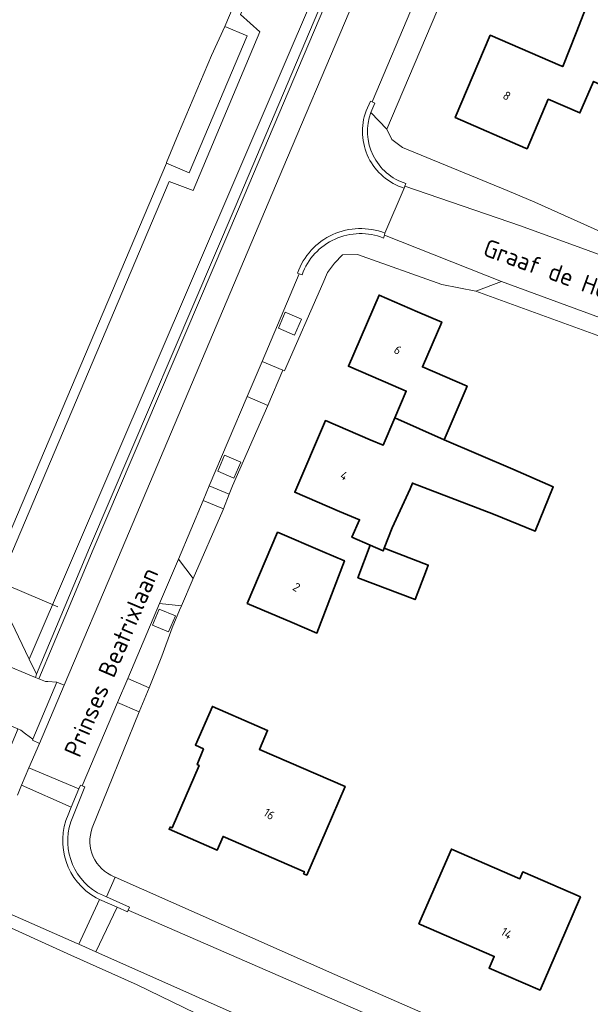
# Model space of a CAD drawing. Extents: x 184422 to 188298, y 343471 to 350189.
# Tile 119 of 256: x 185959 to 186018, y 346884 to 346985. Entities that reach past the tile are written whole.
import ezdxf
from ezdxf.enums import TextEntityAlignment as Align

# ---------------------------------------------------------------- set-up
doc = ezdxf.new("R2010")
doc.units = 0
for name, color, linetype, lineweight in [('B-WA-GR-BEPLANTING_CULTUUR_BODEMBEDEKKER-GV', 252, 'Continuous', 18), ('B-WA-GR-BEPLANTING_CULTUUR_BOSPLANTSOEN-GV', 252, 'Continuous', 18), ('B-WA-GR-BEPLANTING_CULTUUR_HEESTERS-GV', 252, 'Continuous', 18), ('B-WA-IE-TERREINAFSCHEIDING_KUNSTMATIG_HEKWERK-G', 252, 'IE-TERREINAFSCHEIDING-KUNSTMATIG', 18), ('B-WA-OG-TERREIN_CULTUURSCHEIDING-GV', 252, 'Continuous', 18), ('B-WA-OG-TERREIN_ERF-GV', 252, 'Continuous', 18), ('B-WA-OG-TOPOGRAFIE-T18', 252, 'Continuous', 18), ('B-WA-OG-WEG-GV', 252, 'Continuous', 18), ('B-WA-VH-VERHARDING_ASFALT-GV', 252, 'Continuous', 18), ('B-WA-VH-VERHARDING_BETONSTRAATSTEEN-GV', 252, 'Continuous', 18), ('B-WA-VH-VERHARDING_GESLOTEN-GV', 252, 'Continuous', 18), ('B-WA-VH-VERHARDING_HALFVERHARDING_GRIND-GV', 252, 'Continuous', 18), ('B-WA-VH-VERHARDING_OPEN-GV', 252, 'Continuous', 18), ('B-WA-VH-VERHARDING_TEGEL-GV', 252, 'Continuous', 18), ('B-WE-OG-BEBOUWING-GV', 250, 'Continuous', 35), ('B-WE-OG-BEBOUWING-T18', 10, 'Continuous', 18)]:
    doc.layers.add(name, color=color, linetype=linetype, lineweight=lineweight)
doc.styles.add('NLCS-ISO-M1000-T18', font='NLCS-ISO.ttf', dxfattribs={"height": 1.8})
doc.styles.add('NLCS-ISO-M500-T18', font='NLCS-ISO.ttf', dxfattribs={"height": 0.9})
doc.linetypes.add('IE-TERREINAFSCHEIDING-KUNSTMATIG', pattern='A,4,[82,NLCS.SHX,S=0.75,R=90,X=0,Y=0],4,-2', length=10)

msp = doc.modelspace()

# ---------------------------------------------------------------- linework, layer by layer
at = {"layer": 'B-WA-GR-BEPLANTING_CULTUUR_BODEMBEDEKKER-GV', "flags": 128}
for points in [[(185985.711, 346953.675), (185987.368, 346952.972), (185988.065, 346954.613), (185986.409, 346955.317)], [(185985.711, 346953.675), (185987.368, 346952.972), (185988.065, 346954.613), (185986.409, 346955.317)], [(185985.711, 346953.675), (185987.368, 346952.972), (185988.065, 346954.613), (185986.409, 346955.317)], [(185979.464, 346938.974), (185981.116, 346938.258), (185981.827, 346939.901), (185980.176, 346940.616)], [(185979.464, 346938.974), (185981.116, 346938.258), (185981.827, 346939.901), (185980.176, 346940.616)], [(185979.464, 346938.974), (185981.116, 346938.258), (185981.827, 346939.901), (185980.176, 346940.616)], [(185972.759, 346923.169), (185974.415, 346922.465), (185975.116, 346924.113), (185973.459, 346924.818)], [(185972.759, 346923.169), (185974.415, 346922.465), (185975.116, 346924.113), (185973.459, 346924.818)], [(185972.759, 346923.169), (185974.415, 346922.465), (185975.116, 346924.113), (185973.459, 346924.818)]]:
    msp.add_lwpolyline(points, close=True, dxfattribs=at)
at = {"layer": 'B-WA-GR-BEPLANTING_CULTUUR_BOSPLANTSOEN-GV', "flags": 128}
msp.add_lwpolyline([(185986.777, 346878.617), (185971.189, 346886.189), (185964.368, 346889.244), (185923.33, 346907.9), (185919.261, 346909.642), (185918.567, 346909.267), (185901.514, 346917.348), (185898.564, 346918.488), (185896.399, 346918.393), (185893.948, 346917.488), (185890.529, 346915.516), (185889.002, 346913.508), (185873.759, 346881.488)], dxfattribs=at)
msp.add_lwpolyline([(185986.777, 346878.617), (185971.189, 346886.189), (185964.368, 346889.244), (185923.33, 346907.9), (185919.261, 346909.642), (185918.567, 346909.267), (185901.514, 346917.348), (185898.564, 346918.488), (185896.399, 346918.393), (185893.948, 346917.488), (185890.529, 346915.516), (185889.002, 346913.508), (185873.759, 346881.488)], dxfattribs=at)
msp.add_lwpolyline([(185986.777, 346878.617), (185971.189, 346886.189), (185964.368, 346889.244), (185923.33, 346907.9), (185919.261, 346909.642), (185918.567, 346909.267), (185901.514, 346917.348), (185898.564, 346918.488), (185896.399, 346918.393), (185893.948, 346917.488), (185890.529, 346915.516), (185889.002, 346913.508), (185873.759, 346881.488)], dxfattribs=at)
at = {"layer": 'B-WA-GR-BEPLANTING_CULTUUR_HEESTERS-GV', "flags": 128}
msp.add_lwpolyline([(186007.062, 347025.645), (186006.698, 347025.729), (186003.551, 347018.272), (186002.273, 347015.743), (185999.632, 347009.503), (185995.675, 347000.156), (185981.259, 346966.105), (185966.299, 346931.093), (185960.853, 346918.109), (185960.759, 346917.797), (185961.097, 346917.656), (185964.019, 346924.623), (185966.664, 346930.93), (185981.613, 346965.915), (185996.043, 347000), (186000, 347009.347), (186002.637, 347015.576), (186003.915, 347018.106), (186004.563, 347019.699)], close=True, dxfattribs=at)
msp.add_lwpolyline([(186007.062, 347025.645), (186006.698, 347025.729), (186003.551, 347018.272), (186002.273, 347015.743), (185999.632, 347009.503), (185995.675, 347000.156), (185981.259, 346966.105), (185966.299, 346931.093), (185960.853, 346918.109), (185960.759, 346917.797), (185961.097, 346917.656), (185964.019, 346924.623), (185966.664, 346930.93), (185981.613, 346965.915), (185996.043, 347000), (186000, 347009.347), (186002.637, 347015.576), (186003.915, 347018.106), (186004.563, 347019.699)], close=True, dxfattribs=at)
msp.add_lwpolyline([(186007.062, 347025.645), (186006.698, 347025.729), (186003.551, 347018.272), (186002.273, 347015.743), (185999.632, 347009.503), (185995.675, 347000.156), (185981.259, 346966.105), (185966.299, 346931.093), (185960.853, 346918.109), (185960.759, 346917.797), (185961.097, 346917.656), (185964.019, 346924.623), (185966.664, 346930.93), (185981.613, 346965.915), (185996.043, 347000), (186000, 347009.347), (186002.637, 347015.576), (186003.915, 347018.106), (186004.563, 347019.699)], close=True, dxfattribs=at)
at = {"layer": 'B-WA-IE-TERREINAFSCHEIDING_KUNSTMATIG_HEKWERK-G', "flags": 128}
msp.add_lwpolyline([(185956.094, 346927.989), (185963.029, 346925.038)], dxfattribs=at)
msp.add_lwpolyline([(185956.094, 346927.989), (185963.029, 346925.038)], dxfattribs=at)
msp.add_lwpolyline([(185956.094, 346927.989), (185963.029, 346925.038)], dxfattribs=at)
at = {"layer": 'B-WA-OG-TERREIN_CULTUURSCHEIDING-GV', "flags": 128}
for points in [[(185932.249, 347056.086), (185932.101, 347055.739), (185893.469, 346965.237), (185891.557, 346960.788), (185889.641, 346956.26), (185956.094, 346927.989), (185974.193, 346970.644), (185974.221, 346970.711), (185975.435, 346973.7), (185978.822, 346981.686), (185980.19, 346984.68), (185998.322, 347027.405), (185936.54, 347054.262)], [(185932.249, 347056.086), (185932.101, 347055.739), (185893.469, 346965.237), (185891.557, 346960.788), (185889.641, 346956.26), (185956.094, 346927.989), (185974.193, 346970.644), (185974.221, 346970.711), (185975.435, 346973.7), (185978.822, 346981.686), (185980.19, 346984.68), (185998.322, 347027.405), (185936.54, 347054.262)], [(185932.249, 347056.086), (185932.101, 347055.739), (185893.469, 346965.237), (185891.557, 346960.788), (185889.641, 346956.26), (185956.094, 346927.989), (185974.193, 346970.644), (185974.221, 346970.711), (185975.435, 346973.7), (185978.822, 346981.686), (185980.19, 346984.68), (185998.322, 347027.405), (185936.54, 347054.262)], [(186003.511, 347029.966), (185998.322, 347027.405), (185999.243, 347027.014), (185981.805, 346985.926), (185983.787, 346984.135), (185976.958, 346967.816), (185974.469, 346968.735), (185957.015, 346927.598), (185956.094, 346927.989), (185960.106, 346919.659), (186006.8, 347028.585)], [(186003.511, 347029.966), (185998.322, 347027.405), (185999.243, 347027.014), (185981.805, 346985.926), (185983.787, 346984.135), (185976.958, 346967.816), (185974.469, 346968.735), (185957.015, 346927.598), (185956.094, 346927.989), (185960.106, 346919.659), (186006.8, 347028.585)], [(186003.511, 347029.966), (185998.322, 347027.405), (185999.243, 347027.014), (185981.805, 346985.926), (185983.787, 346984.135), (185976.958, 346967.816), (185974.469, 346968.735), (185957.015, 346927.598), (185956.094, 346927.989), (185960.106, 346919.659), (186006.8, 347028.585)], [(185960.853, 346918.109), (185966.299, 346931.093), (185981.259, 346966.105), (185995.675, 347000.156), (185999.632, 347009.503), (186002.273, 347015.743), (186003.551, 347018.272), (186006.698, 347025.729), (186007.062, 347025.645), (186007.487, 347026.658), (186007.134, 347026.717), (186007.737, 347028.191), (186006.8, 347028.585), (185960.106, 346919.659)], [(185960.853, 346918.109), (185966.299, 346931.093), (185981.259, 346966.105), (185995.675, 347000.156), (185999.632, 347009.503), (186002.273, 347015.743), (186003.551, 347018.272), (186006.698, 347025.729), (186007.062, 347025.645), (186007.487, 347026.658), (186007.134, 347026.717), (186007.737, 347028.191), (186006.8, 347028.585), (185960.106, 346919.659)], [(185960.853, 346918.109), (185966.299, 346931.093), (185981.259, 346966.105), (185995.675, 347000.156), (185999.632, 347009.503), (186002.273, 347015.743), (186003.551, 347018.272), (186006.698, 347025.729), (186007.062, 347025.645), (186007.487, 347026.658), (186007.134, 347026.717), (186007.737, 347028.191), (186006.8, 347028.585), (185960.106, 346919.659)], [(185961.097, 346917.656), (185961.781, 346917.37), (185962.007, 346917.356), (185962.954, 346917.287), (185963.681, 346916.994), (185969.273, 346930.147), (185986.157, 346970.093), (185998.836, 347000), (186000, 347002.745), (186002.594, 347008.863), (186010.663, 347027.949), (186008.808, 347028.772), (186008.072, 347028.05), (186007.487, 347026.658), (186007.062, 347025.645), (186004.563, 347019.699), (186003.915, 347018.106), (186002.637, 347015.576), (186000, 347009.347), (185996.043, 347000), (185981.613, 346965.915), (185966.664, 346930.93), (185964.019, 346924.623)], [(185961.097, 346917.656), (185961.781, 346917.37), (185962.007, 346917.356), (185962.954, 346917.287), (185963.681, 346916.994), (185969.273, 346930.147), (185986.157, 346970.093), (185998.836, 347000), (186000, 347002.745), (186002.594, 347008.863), (186010.663, 347027.949), (186008.808, 347028.772), (186008.072, 347028.05), (186007.487, 347026.658), (186007.062, 347025.645), (186004.563, 347019.699), (186003.915, 347018.106), (186002.637, 347015.576), (186000, 347009.347), (185996.043, 347000), (185981.613, 346965.915), (185966.664, 346930.93), (185964.019, 346924.623)], [(185961.097, 346917.656), (185961.781, 346917.37), (185962.007, 346917.356), (185962.954, 346917.287), (185963.681, 346916.994), (185969.273, 346930.147), (185986.157, 346970.093), (185998.836, 347000), (186000, 347002.745), (186002.594, 347008.863), (186010.663, 347027.949), (186008.808, 347028.772), (186008.072, 347028.05), (186007.487, 347026.658), (186007.062, 347025.645), (186004.563, 347019.699), (186003.915, 347018.106), (186002.637, 347015.576), (186000, 347009.347), (185996.043, 347000), (185981.613, 346965.915), (185966.664, 346930.93), (185964.019, 346924.623)], [(185974.193, 346970.644), (185956.094, 346927.989), (185957.015, 346927.598), (185974.469, 346968.735), (185976.958, 346967.816), (185983.787, 346984.135), (185981.805, 346985.926), (185999.243, 347027.014), (185998.322, 347027.405), (185980.19, 346984.68), (185982.492, 346983.716), (185976.519, 346969.659)], [(185974.193, 346970.644), (185956.094, 346927.989), (185957.015, 346927.598), (185974.469, 346968.735), (185976.958, 346967.816), (185983.787, 346984.135), (185981.805, 346985.926), (185999.243, 347027.014), (185998.322, 347027.405), (185980.19, 346984.68), (185982.492, 346983.716), (185976.519, 346969.659)], [(185974.193, 346970.644), (185956.094, 346927.989), (185957.015, 346927.598), (185974.469, 346968.735), (185976.958, 346967.816), (185983.787, 346984.135), (185981.805, 346985.926), (185999.243, 347027.014), (185998.322, 347027.405), (185980.19, 346984.68), (185982.492, 346983.716), (185976.519, 346969.659)], [(185886.678, 346949.33), (185888.721, 346948.443), (185890.884, 346953.426), (185955.216, 346926.015), (185953.11, 346920.98), (185954.634, 346920.34), (185954.189, 346919.321), (185956.717, 346918.262), (185957.163, 346919.301), (185960.759, 346917.797), (185960.853, 346918.109), (185960.106, 346919.659), (185956.094, 346927.989), (185889.641, 346956.26)], [(185886.678, 346949.33), (185888.721, 346948.443), (185890.884, 346953.426), (185955.216, 346926.015), (185953.11, 346920.98), (185954.634, 346920.34), (185954.189, 346919.321), (185956.717, 346918.262), (185957.163, 346919.301), (185960.759, 346917.797), (185960.853, 346918.109), (185960.106, 346919.659), (185956.094, 346927.989), (185889.641, 346956.26)], [(185886.678, 346949.33), (185888.721, 346948.443), (185890.884, 346953.426), (185955.216, 346926.015), (185953.11, 346920.98), (185954.634, 346920.34), (185954.189, 346919.321), (185956.717, 346918.262), (185957.163, 346919.301), (185960.759, 346917.797), (185960.853, 346918.109), (185960.106, 346919.659), (185956.094, 346927.989), (185889.641, 346956.26)]]:
    msp.add_lwpolyline(points, close=True, dxfattribs=at)
at = {"layer": 'B-WA-OG-TERREIN_ERF-GV', "flags": 128}
for points in [[(186024.407, 346988.089), (186023.166, 346985.167), (186027.708, 346983.176), (186027.648, 346983.034), (186026.295, 346979.839), (186024.694, 346976.057), (186018.072, 346979.034), (186016.672, 346975.792), (186013.424, 346977.21), (186011.247, 346972.111), (186011.077, 346972.185), (186003.862, 346975.312), (186007.457, 346983.775), (186014.65, 346980.669), (186014.908, 346980.557), (186016.27, 346984.037), (186017.541, 346987.285)], [(186024.407, 346988.089), (186023.166, 346985.167), (186027.708, 346983.176), (186027.648, 346983.034), (186026.295, 346979.839), (186024.694, 346976.057), (186018.072, 346979.034), (186016.672, 346975.792), (186013.424, 346977.21), (186011.247, 346972.111), (186011.077, 346972.185), (186003.862, 346975.312), (186007.457, 346983.775), (186014.65, 346980.669), (186014.908, 346980.557), (186016.27, 346984.037), (186017.541, 346987.285)], [(186024.407, 346988.089), (186023.166, 346985.167), (186027.708, 346983.176), (186027.648, 346983.034), (186026.295, 346979.839), (186024.694, 346976.057), (186018.072, 346979.034), (186016.672, 346975.792), (186013.424, 346977.21), (186011.247, 346972.111), (186011.077, 346972.185), (186003.862, 346975.312), (186007.457, 346983.775), (186014.65, 346980.669), (186014.908, 346980.557), (186016.27, 346984.037), (186017.541, 346987.285)], [(186001.962, 346986.227), (185996.843, 346974.128), (185997.341, 346973.07), (185998.437, 346972.246), (186009.192, 346967.824), (186012.028, 346966.628), (186021.497, 346962.392), (186028.203, 346959.688), (186028.317, 346959.642), (186029.91, 346958.943), (186029.969, 346958.917), (186031.042, 346958.488), (186035.922, 346956.615), (186039.383, 346955.327), (186050.065, 346951.249), (186050.391, 346951.129), (186054.068, 346949.771), (186068.227, 346944.543)], [(186001.962, 346986.227), (185996.843, 346974.128), (185997.341, 346973.07), (185998.437, 346972.246), (186009.192, 346967.824), (186012.028, 346966.628), (186021.497, 346962.392), (186028.203, 346959.688), (186028.317, 346959.642), (186029.91, 346958.943), (186029.969, 346958.917), (186031.042, 346958.488), (186035.922, 346956.615), (186039.383, 346955.327), (186050.065, 346951.249), (186050.391, 346951.129), (186054.068, 346949.771), (186068.227, 346944.543)], [(186001.962, 346986.227), (185996.843, 346974.128), (185997.341, 346973.07), (185998.437, 346972.246), (186009.192, 346967.824), (186012.028, 346966.628), (186021.497, 346962.392), (186028.203, 346959.688), (186028.317, 346959.642), (186029.91, 346958.943), (186029.969, 346958.917), (186031.042, 346958.488), (186035.922, 346956.615), (186039.383, 346955.327), (186050.065, 346951.249), (186050.391, 346951.129), (186054.068, 346949.771), (186068.227, 346944.543)], [(186021.038, 346951.999), (186005.972, 346957.477), (186002.474, 346958.174), (185993.834, 346961.25), (185992.28, 346961.212), (185991.452, 346960.345), (185990.758, 346959.408), (185990.262, 346958.264), (185986.326, 346949.311), (185986.159, 346949.38), (185984.619, 346945.732), (185980.997, 346937.489), (185980.645, 346936.609), (185980.042, 346935.099), (185979.974, 346934.928), (185976.948, 346927.948), (185975.74, 346925.16), (185975.537, 346924.692), (185974.78, 346922.896), (185973.726, 346919.98), (185972.407, 346916.724), (185971.403, 346914.247), (185966.579, 346902.34)], [(186021.038, 346951.999), (186005.972, 346957.477), (186002.474, 346958.174), (185993.834, 346961.25), (185992.28, 346961.212), (185991.452, 346960.345), (185990.758, 346959.408), (185990.262, 346958.264), (185986.326, 346949.311), (185986.159, 346949.38), (185984.619, 346945.732), (185980.997, 346937.489), (185980.645, 346936.609), (185980.042, 346935.099), (185979.974, 346934.928), (185976.948, 346927.948), (185975.74, 346925.16), (185975.537, 346924.692), (185974.78, 346922.896), (185973.726, 346919.98), (185972.407, 346916.724), (185971.403, 346914.247), (185966.579, 346902.34)], [(186021.038, 346951.999), (186005.972, 346957.477), (186002.474, 346958.174), (185993.834, 346961.25), (185992.28, 346961.212), (185991.452, 346960.345), (185990.758, 346959.408), (185990.262, 346958.264), (185986.326, 346949.311), (185986.159, 346949.38), (185984.619, 346945.732), (185980.997, 346937.489), (185980.645, 346936.609), (185980.042, 346935.099), (185979.974, 346934.928), (185976.948, 346927.948), (185975.74, 346925.16), (185975.537, 346924.692), (185974.78, 346922.896), (185973.726, 346919.98), (185972.407, 346916.724), (185971.403, 346914.247), (185966.579, 346902.34)], [(185968.841, 346897.313), (185968.933, 346897.272), (185991.495, 346887.257), (186004.72, 346881.488), (186009.553, 346879.38), (186021.606, 346874.122), (186027.521, 346871.254), (186030.95, 346869.591), (186031.024, 346869.555), (186039.035, 346865.907), (186040.711, 346865.144), (186042.463, 346864.319), (186045.711, 346862.886), (186052.609, 346859.844), (186056.249, 346858.239), (186056.271, 346858.229), (186068.256, 346852.973)], [(185968.841, 346897.313), (185968.933, 346897.272), (185991.495, 346887.257), (186004.72, 346881.488), (186009.553, 346879.38), (186021.606, 346874.122), (186027.521, 346871.254), (186030.95, 346869.591), (186031.024, 346869.555), (186039.035, 346865.907), (186040.711, 346865.144), (186042.463, 346864.319), (186045.711, 346862.886), (186052.609, 346859.844), (186056.249, 346858.239), (186056.271, 346858.229), (186068.256, 346852.973)], [(185968.841, 346897.313), (185968.933, 346897.272), (185991.495, 346887.257), (186004.72, 346881.488), (186009.553, 346879.38), (186021.606, 346874.122), (186027.521, 346871.254), (186030.95, 346869.591), (186031.024, 346869.555), (186039.035, 346865.907), (186040.711, 346865.144), (186042.463, 346864.319), (186045.711, 346862.886), (186052.609, 346859.844), (186056.249, 346858.239), (186056.271, 346858.229), (186068.256, 346852.973)]]:
    msp.add_lwpolyline(points, dxfattribs=at)
for points in [[(186002.71, 346942.215), (186009.762, 346939.174), (186013.934, 346937.375), (186012.077, 346932.829), (186007.783, 346934.583), (185999.459, 346937.759), (185999.234, 346937.167), (185997.368, 346933.173), (185996.562, 346931.06), (186001.088, 346929.333), (186000.904, 346928.85), (185999.739, 346925.796), (185993.863, 346928.038), (185995.14, 346931.386), (185993.251, 346932.186), (185994.043, 346933.99), (185991.975, 346934.853), (185987.378, 346936.82), (185990.529, 346944.186), (185995.126, 346942.219), (185996.443, 346941.655), (185997.649, 346944.46), (185998.833, 346947.212), (185997.485, 346947.792), (185992.892, 346949.767), (185996.037, 346957.081), (186000, 346955.373), (186002.477, 346954.305), (186000.493, 346949.704), (186005.085, 346947.725)], [(186002.71, 346942.215), (186009.762, 346939.174), (186013.934, 346937.375), (186012.077, 346932.829), (186007.783, 346934.583), (185999.459, 346937.759), (185999.234, 346937.167), (185997.368, 346933.173), (185996.562, 346931.06), (186001.088, 346929.333), (186000.904, 346928.85), (185999.739, 346925.796), (185993.863, 346928.038), (185995.14, 346931.386), (185993.251, 346932.186), (185994.043, 346933.99), (185991.975, 346934.853), (185987.378, 346936.82), (185990.529, 346944.186), (185995.126, 346942.219), (185996.443, 346941.655), (185997.649, 346944.46), (185998.833, 346947.212), (185997.485, 346947.792), (185992.892, 346949.767), (185996.037, 346957.081), (186000, 346955.373), (186002.477, 346954.305), (186000.493, 346949.704), (186005.085, 346947.725)], [(186002.71, 346942.215), (186009.762, 346939.174), (186013.934, 346937.375), (186012.077, 346932.829), (186007.783, 346934.583), (185999.459, 346937.759), (185999.234, 346937.167), (185997.368, 346933.173), (185996.562, 346931.06), (186001.088, 346929.333), (186000.904, 346928.85), (185999.739, 346925.796), (185993.863, 346928.038), (185995.14, 346931.386), (185993.251, 346932.186), (185994.043, 346933.99), (185991.975, 346934.853), (185987.378, 346936.82), (185990.529, 346944.186), (185995.126, 346942.219), (185996.443, 346941.655), (185997.649, 346944.46), (185998.833, 346947.212), (185997.485, 346947.792), (185992.892, 346949.767), (185996.037, 346957.081), (186000, 346955.373), (186002.477, 346954.305), (186000.493, 346949.704), (186005.085, 346947.725)], [(185985.62, 346932.702), (185990.22, 346930.742), (185992.482, 346929.771), (185989.651, 346922.352), (185987.107, 346923.436), (185982.507, 346925.396)], [(185985.62, 346932.702), (185990.22, 346930.742), (185992.482, 346929.771), (185989.651, 346922.352), (185987.107, 346923.436), (185982.507, 346925.396)], [(185985.62, 346932.702), (185990.22, 346930.742), (185992.482, 346929.771), (185989.651, 346922.352), (185987.107, 346923.436), (185982.507, 346925.396)], [(185977.549, 346908.752), (185977.352, 346908.852), (185978.017, 346910.446), (185977.176, 346910.831), (185978.915, 346914.814), (185983.497, 346912.813), (185984.585, 346912.338), (185983.745, 346910.4), (185992.548, 346906.583), (185990.591, 346902.07), (185988.602, 346897.483), (185988.281, 346897.622), (185988.368, 346897.824), (185980.02, 346901.445), (185979.415, 346900.05), (185974.472, 346902.194), (185974.568, 346902.412), (185974.772, 346902.331)], [(185977.549, 346908.752), (185977.352, 346908.852), (185978.017, 346910.446), (185977.176, 346910.831), (185978.915, 346914.814), (185983.497, 346912.813), (185984.585, 346912.338), (185983.745, 346910.4), (185992.548, 346906.583), (185990.591, 346902.07), (185988.602, 346897.483), (185988.281, 346897.622), (185988.368, 346897.824), (185980.02, 346901.445), (185979.415, 346900.05), (185974.472, 346902.194), (185974.568, 346902.412), (185974.772, 346902.331)], [(185977.549, 346908.752), (185977.352, 346908.852), (185978.017, 346910.446), (185977.176, 346910.831), (185978.915, 346914.814), (185983.497, 346912.813), (185984.585, 346912.338), (185983.745, 346910.4), (185992.548, 346906.583), (185990.591, 346902.07), (185988.602, 346897.483), (185988.281, 346897.622), (185988.368, 346897.824), (185980.02, 346901.445), (185979.415, 346900.05), (185974.472, 346902.194), (185974.568, 346902.412), (185974.772, 346902.331)], [(186010.499, 346897.102), (186010.802, 346897.8), (186016.715, 346895.234), (186014.557, 346890.246), (186012.572, 346885.657), (186007.346, 346887.917), (186007.872, 346889.118), (186000.134, 346892.475), (186002.137, 346897.092), (186003.465, 346900.154)], [(186010.499, 346897.102), (186010.802, 346897.8), (186016.715, 346895.234), (186014.557, 346890.246), (186012.572, 346885.657), (186007.346, 346887.917), (186007.872, 346889.118), (186000.134, 346892.475), (186002.137, 346897.092), (186003.465, 346900.154)], [(186010.499, 346897.102), (186010.802, 346897.8), (186016.715, 346895.234), (186014.557, 346890.246), (186012.572, 346885.657), (186007.346, 346887.917), (186007.872, 346889.118), (186000.134, 346892.475), (186002.137, 346897.092), (186003.465, 346900.154)]]:
    msp.add_lwpolyline(points, close=True, dxfattribs=at)
at = {"layer": 'B-WA-OG-TERREIN_ERF-GV'}
msp.add_lwpolyline([(185966.579, 346902.34, 0.4073599), (185968.841, 346897.313)], format="xyb", dxfattribs=at)
msp.add_lwpolyline([(185966.579, 346902.34, 0.4073599), (185968.841, 346897.313)], format="xyb", dxfattribs=at)
msp.add_lwpolyline([(185966.579, 346902.34, 0.4073599), (185968.841, 346897.313)], format="xyb", dxfattribs=at)
at = {"layer": 'B-WA-OG-WEG-GV', "flags": 128}
msp.add_lwpolyline([(185986.777, 346878.617), (185987.431, 346880.466), (185966.94, 346889.583), (185965.188, 346890.362), (185965.02, 346890.437), (185948.688, 346897.637), (185946.837, 346898.453), (185935.549, 346903.429), (185923.652, 346908.827), (185923.33, 346907.9), (185964.368, 346889.244), (185971.189, 346886.189)], close=True, dxfattribs=at)
msp.add_lwpolyline([(185986.777, 346878.617), (185987.431, 346880.466), (185966.94, 346889.583), (185965.188, 346890.362), (185965.02, 346890.437), (185948.688, 346897.637), (185946.837, 346898.453), (185935.549, 346903.429), (185923.652, 346908.827), (185923.33, 346907.9), (185964.368, 346889.244), (185971.189, 346886.189)], close=True, dxfattribs=at)
msp.add_lwpolyline([(185986.777, 346878.617), (185987.431, 346880.466), (185966.94, 346889.583), (185965.188, 346890.362), (185965.02, 346890.437), (185948.688, 346897.637), (185946.837, 346898.453), (185935.549, 346903.429), (185923.652, 346908.827), (185923.33, 346907.9), (185964.368, 346889.244), (185971.189, 346886.189)], close=True, dxfattribs=at)
at = {"layer": 'B-WA-VH-VERHARDING_ASFALT-GV', "flags": 128}
for points in [[(185994.708, 346976.008), (185995.148, 346977.024), (185995.341, 346976.94), (185999.663, 346987.198), (186001.603, 346991.845), (186002.376, 346993.683), (186003.609, 346996.566), (186008.546, 347008.257)], [(185994.708, 346976.008), (185995.148, 346977.024), (185995.341, 346976.94), (185999.663, 346987.198), (186001.603, 346991.845), (186002.376, 346993.683), (186003.609, 346996.566), (186008.546, 347008.257)], [(185994.708, 346976.008), (185995.148, 346977.024), (185995.341, 346976.94), (185999.663, 346987.198), (186001.603, 346991.845), (186002.376, 346993.683), (186003.609, 346996.566), (186008.546, 347008.257)], [(185998.836, 347000), (185986.157, 346970.093), (185969.273, 346930.147), (185963.681, 346916.994), (185961.158, 346911.002), (185960.072, 346908.489), (185965.19, 346906.328), (185965.355, 346906.726), (185965.557, 346906.638), (185969.183, 346915.223), (185970.216, 346917.695), (185973.474, 346925.376), (185975.429, 346929.959), (185977.972, 346935.978), (185978.591, 346937.495), (185982.481, 346946.646), (185984.02, 346950.268), (185987.834, 346959.273), (185987.662, 346959.342)], [(185998.836, 347000), (185986.157, 346970.093), (185969.273, 346930.147), (185963.681, 346916.994), (185961.158, 346911.002), (185960.072, 346908.489), (185965.19, 346906.328), (185965.355, 346906.726), (185965.557, 346906.638), (185969.183, 346915.223), (185970.216, 346917.695), (185973.474, 346925.376), (185975.429, 346929.959), (185977.972, 346935.978), (185978.591, 346937.495), (185982.481, 346946.646), (185984.02, 346950.268), (185987.834, 346959.273), (185987.662, 346959.342)], [(185998.836, 347000), (185986.157, 346970.093), (185969.273, 346930.147), (185963.681, 346916.994), (185961.158, 346911.002), (185960.072, 346908.489), (185965.19, 346906.328), (185965.355, 346906.726), (185965.557, 346906.638), (185969.183, 346915.223), (185970.216, 346917.695), (185973.474, 346925.376), (185975.429, 346929.959), (185977.972, 346935.978), (185978.591, 346937.495), (185982.481, 346946.646), (185984.02, 346950.268), (185987.834, 346959.273), (185987.662, 346959.342)], [(186063.799, 346944.64), (186056.892, 346947.204), (186053.507, 346948.446), (186049.908, 346949.767), (186038.765, 346953.855), (186035.267, 346955.139), (186030.382, 346956.931), (186029.25, 346957.347), (186027.506, 346957.987), (186020.787, 346960.452), (186010.559, 346964.205), (185998.685, 346968.259), (185998.622, 346968.074), (185996.636, 346963.444), (185996.587, 346963.237), (186008.612, 346958.464), (186039.579, 346947.117), (186047.241, 346944.309), (186052.669, 346942.32), (186064.801, 346937.766)], [(186063.799, 346944.64), (186056.892, 346947.204), (186053.507, 346948.446), (186049.908, 346949.767), (186038.765, 346953.855), (186035.267, 346955.139), (186030.382, 346956.931), (186029.25, 346957.347), (186027.506, 346957.987), (186020.787, 346960.452), (186010.559, 346964.205), (185998.685, 346968.259), (185998.622, 346968.074), (185996.636, 346963.444), (185996.587, 346963.237), (186008.612, 346958.464), (186039.579, 346947.117), (186047.241, 346944.309), (186052.669, 346942.32), (186064.801, 346937.766)], [(186063.799, 346944.64), (186056.892, 346947.204), (186053.507, 346948.446), (186049.908, 346949.767), (186038.765, 346953.855), (186035.267, 346955.139), (186030.382, 346956.931), (186029.25, 346957.347), (186027.506, 346957.987), (186020.787, 346960.452), (186010.559, 346964.205), (185998.685, 346968.259), (185998.622, 346968.074), (185996.636, 346963.444), (185996.587, 346963.237), (186008.612, 346958.464), (186039.579, 346947.117), (186047.241, 346944.309), (186052.669, 346942.32), (186064.801, 346937.766)], [(185996.636, 346963.444), (185998.622, 346968.074)], [(185996.636, 346963.444), (185998.622, 346968.074)], [(185996.636, 346963.444), (185998.622, 346968.074)], [(185964.09, 346903.683), (185964.412, 346904.455), (185959.317, 346906.712), (185958.885, 346905.695)], [(185964.09, 346903.683), (185964.412, 346904.455), (185959.317, 346906.712), (185958.885, 346905.695)], [(185964.09, 346903.683), (185964.412, 346904.455), (185959.317, 346906.712), (185958.885, 346905.695)], [(185951.067, 346902.617), (185950.879, 346902.25), (185950.808, 346902.282), (185948.688, 346897.637), (185965.02, 346890.437), (185965.188, 346890.362), (185967.333, 346894.985), (185966.965, 346895.151)], [(185951.067, 346902.617), (185950.879, 346902.25), (185950.808, 346902.282), (185948.688, 346897.637), (185965.02, 346890.437), (185965.188, 346890.362), (185967.333, 346894.985), (185966.965, 346895.151)], [(185951.067, 346902.617), (185950.879, 346902.25), (185950.808, 346902.282), (185948.688, 346897.637), (185965.02, 346890.437), (185965.188, 346890.362), (185967.333, 346894.985), (185966.965, 346895.151)]]:
    msp.add_lwpolyline(points, dxfattribs=at)
at = {"layer": 'B-WA-VH-VERHARDING_ASFALT-GV'}
for points in [[(185998.622, 346968.074, -0.4297848), (185994.708, 346976.008)], [(185998.622, 346968.074, -0.4297848), (185994.708, 346976.008)], [(185998.622, 346968.074, -0.4297848), (185994.708, 346976.008)], [(185987.662, 346959.342, -0.4254007), (185996.636, 346963.444)], [(185987.662, 346959.342, -0.4254007), (185996.636, 346963.444)], [(185987.662, 346959.342, -0.4254007), (185996.636, 346963.444)], [(185966.965, 346895.151, -0.3838644), (185964.09, 346903.683)], [(185966.965, 346895.151, -0.3838644), (185964.09, 346903.683)], [(185966.965, 346895.151, -0.3838644), (185964.09, 346903.683)]]:
    msp.add_lwpolyline(points, format="xyb", dxfattribs=at)
at = {"layer": 'B-WA-VH-VERHARDING_ASFALT-GV', "flags": 128}
for points in [[(185959.317, 346906.712), (185964.412, 346904.455), (185965.19, 346906.328), (185960.072, 346908.489)], [(185959.317, 346906.712), (185964.412, 346904.455), (185965.19, 346906.328), (185960.072, 346908.489)], [(185959.317, 346906.712), (185964.412, 346904.455), (185965.19, 346906.328), (185960.072, 346908.489)], [(185966.94, 346889.583), (185969.141, 346894.171), (185967.333, 346894.985), (185965.188, 346890.362)], [(185966.94, 346889.583), (185969.141, 346894.171), (185967.333, 346894.985), (185965.188, 346890.362)], [(185966.94, 346889.583), (185969.141, 346894.171), (185967.333, 346894.985), (185965.188, 346890.362)]]:
    msp.add_lwpolyline(points, close=True, dxfattribs=at)
at = {"layer": 'B-WA-VH-VERHARDING_BETONSTRAATSTEEN-GV', "flags": 128}
for points in [[(185995.196, 346975.851), (185995.613, 346976.807), (185995.341, 346976.94), (185995.148, 346977.024), (185994.708, 346976.008)], [(185995.196, 346975.851), (185995.613, 346976.807), (185995.341, 346976.94), (185995.148, 346977.024), (185994.708, 346976.008)], [(185995.196, 346975.851), (185995.613, 346976.807), (185995.341, 346976.94), (185995.148, 346977.024), (185994.708, 346976.008)], [(185998.622, 346968.074), (185998.685, 346968.259), (185998.788, 346968.548)], [(185998.622, 346968.074), (185998.685, 346968.259), (185998.788, 346968.548)], [(185998.622, 346968.074), (185998.685, 346968.259), (185998.788, 346968.548)], [(185996.501, 346962.943), (185996.587, 346963.237), (185996.636, 346963.444)], [(185996.501, 346962.943), (185996.587, 346963.237), (185996.636, 346963.444)], [(185996.501, 346962.943), (185996.587, 346963.237), (185996.636, 346963.444)], [(185987.662, 346959.342), (185987.834, 346959.273), (185988.126, 346959.169)], [(185987.662, 346959.342), (185987.834, 346959.273), (185988.126, 346959.169)], [(185987.662, 346959.342), (185987.834, 346959.273), (185988.126, 346959.169)], [(185964.571, 346903.477), (185965.806, 346906.545), (185965.557, 346906.638), (185965.355, 346906.726), (185965.19, 346906.328), (185964.412, 346904.455), (185964.09, 346903.683)], [(185964.571, 346903.477), (185965.806, 346906.545), (185965.557, 346906.638), (185965.355, 346906.726), (185965.19, 346906.328), (185964.412, 346904.455), (185964.09, 346903.683)], [(185964.571, 346903.477), (185965.806, 346906.545), (185965.557, 346906.638), (185965.355, 346906.726), (185965.19, 346906.328), (185964.412, 346904.455), (185964.09, 346903.683)], [(185966.965, 346895.151), (185967.333, 346894.985), (185969.141, 346894.171), (185970.211, 346893.689), (185970.279, 346893.88), (185970.397, 346894.175), (185968.031, 346895.243), (185967.105, 346895.662)], [(185966.965, 346895.151), (185967.333, 346894.985), (185969.141, 346894.171), (185970.211, 346893.689), (185970.279, 346893.88), (185970.397, 346894.175), (185968.031, 346895.243), (185967.105, 346895.662)], [(185966.965, 346895.151), (185967.333, 346894.985), (185969.141, 346894.171), (185970.211, 346893.689), (185970.279, 346893.88), (185970.397, 346894.175), (185968.031, 346895.243), (185967.105, 346895.662)]]:
    msp.add_lwpolyline(points, dxfattribs=at)
at = {"layer": 'B-WA-VH-VERHARDING_BETONSTRAATSTEEN-GV'}
for points in [[(185994.708, 346976.008, 0.4297848), (185998.622, 346968.074)], [(185994.708, 346976.008, 0.4297848), (185998.622, 346968.074)], [(185994.708, 346976.008, 0.4297848), (185998.622, 346968.074)], [(185998.788, 346968.548, -0.4288929), (185995.196, 346975.851)], [(185998.788, 346968.548, -0.4288929), (185995.196, 346975.851)], [(185998.788, 346968.548, -0.4288929), (185995.196, 346975.851)], [(185996.636, 346963.444, 0.4254007), (185987.662, 346959.342)], [(185996.636, 346963.444, 0.4254007), (185987.662, 346959.342)], [(185996.636, 346963.444, 0.4254007), (185987.662, 346959.342)], [(185988.126, 346959.169, -0.4244241), (185996.501, 346962.943)], [(185988.126, 346959.169, -0.4244241), (185996.501, 346962.943)], [(185988.126, 346959.169, -0.4244241), (185996.501, 346962.943)], [(185964.09, 346903.683, 0.3838644), (185966.965, 346895.151)], [(185964.09, 346903.683, 0.3838644), (185966.965, 346895.151)], [(185964.09, 346903.683, 0.3838644), (185966.965, 346895.151)], [(185967.105, 346895.662, -0.3769585), (185964.571, 346903.477)], [(185967.105, 346895.662, -0.3769585), (185964.571, 346903.477)], [(185967.105, 346895.662, -0.3769585), (185964.571, 346903.477)]]:
    msp.add_lwpolyline(points, format="xyb", dxfattribs=at)
at = {"layer": 'B-WA-VH-VERHARDING_BETONSTRAATSTEEN-GV', "flags": 128}
for points in [[(185984.02, 346950.268), (185982.481, 346946.646), (185984.619, 346945.732), (185986.159, 346949.38)], [(185984.02, 346950.268), (185982.481, 346946.646), (185984.619, 346945.732), (185986.159, 346949.38)], [(185984.02, 346950.268), (185982.481, 346946.646), (185984.619, 346945.732), (185986.159, 346949.38)], [(185980.645, 346936.609), (185978.591, 346937.495), (185977.972, 346935.978), (185980.042, 346935.099)], [(185980.645, 346936.609), (185978.591, 346937.495), (185977.972, 346935.978), (185980.042, 346935.099)], [(185980.645, 346936.609), (185978.591, 346937.495), (185977.972, 346935.978), (185980.042, 346935.099)], [(185976.948, 346927.948), (185975.429, 346929.959), (185973.474, 346925.376), (185975.74, 346925.16)], [(185976.948, 346927.948), (185975.429, 346929.959), (185973.474, 346925.376), (185975.74, 346925.16)], [(185976.948, 346927.948), (185975.429, 346929.959), (185973.474, 346925.376), (185975.74, 346925.16)], [(185971.403, 346914.247), (185972.407, 346916.724), (185970.216, 346917.695), (185969.183, 346915.223)], [(185971.403, 346914.247), (185972.407, 346916.724), (185970.216, 346917.695), (185969.183, 346915.223)], [(185971.403, 346914.247), (185972.407, 346916.724), (185970.216, 346917.695), (185969.183, 346915.223)]]:
    msp.add_lwpolyline(points, close=True, dxfattribs=at)
at = {"layer": 'B-WA-VH-VERHARDING_GESLOTEN-GV', "flags": 128}
msp.add_lwpolyline([(186000, 346880.94), (185970.279, 346893.88), (185970.211, 346893.689), (185969.141, 346894.171), (185966.94, 346889.583), (185987.431, 346880.466)], dxfattribs=at)
msp.add_lwpolyline([(186000, 346880.94), (185970.279, 346893.88), (185970.211, 346893.689), (185969.141, 346894.171), (185966.94, 346889.583), (185987.431, 346880.466)], dxfattribs=at)
msp.add_lwpolyline([(186000, 346880.94), (185970.279, 346893.88), (185970.211, 346893.689), (185969.141, 346894.171), (185966.94, 346889.583), (185987.431, 346880.466)], dxfattribs=at)
at = {"layer": 'B-WA-VH-VERHARDING_HALFVERHARDING_GRIND-GV', "flags": 128}
for points in [[(186001.962, 346986.227), (185999.663, 346987.198), (185995.341, 346976.94), (185995.613, 346976.807), (185995.196, 346975.851), (185996.843, 346974.128)], [(186001.962, 346986.227), (185999.663, 346987.198), (185995.341, 346976.94), (185995.613, 346976.807), (185995.196, 346975.851), (185996.843, 346974.128)], [(186001.962, 346986.227), (185999.663, 346987.198), (185995.341, 346976.94), (185995.613, 346976.807), (185995.196, 346975.851), (185996.843, 346974.128)], [(186005.972, 346957.477), (186021.038, 346951.999), (186038.584, 346945.573), (186038.987, 346945.516), (186039.032, 346945.638), (186039.579, 346947.117), (186008.612, 346958.464)], [(186005.972, 346957.477), (186021.038, 346951.999), (186038.584, 346945.573), (186038.987, 346945.516), (186039.032, 346945.638), (186039.579, 346947.117), (186008.612, 346958.464)], [(186005.972, 346957.477), (186021.038, 346951.999), (186038.584, 346945.573), (186038.987, 346945.516), (186039.032, 346945.638), (186039.579, 346947.117), (186008.612, 346958.464)], [(185988.065, 346954.613), (185987.368, 346952.972), (185985.711, 346953.675), (185986.409, 346955.317)], [(185988.065, 346954.613), (185987.368, 346952.972), (185985.711, 346953.675), (185986.409, 346955.317)], [(185988.065, 346954.613), (185987.368, 346952.972), (185985.711, 346953.675), (185986.409, 346955.317)], [(185984.619, 346945.732), (185982.481, 346946.646), (185978.591, 346937.495), (185980.645, 346936.609), (185980.997, 346937.489)], [(185984.619, 346945.732), (185982.481, 346946.646), (185978.591, 346937.495), (185980.645, 346936.609), (185980.997, 346937.489)], [(185984.619, 346945.732), (185982.481, 346946.646), (185978.591, 346937.495), (185980.645, 346936.609), (185980.997, 346937.489)], [(185981.827, 346939.901), (185981.116, 346938.258), (185979.464, 346938.974), (185980.176, 346940.616)], [(185981.827, 346939.901), (185981.116, 346938.258), (185979.464, 346938.974), (185980.176, 346940.616)], [(185981.827, 346939.901), (185981.116, 346938.258), (185979.464, 346938.974), (185980.176, 346940.616)], [(185980.042, 346935.099), (185977.972, 346935.978), (185975.429, 346929.959), (185976.948, 346927.948), (185979.974, 346934.928)], [(185980.042, 346935.099), (185977.972, 346935.978), (185975.429, 346929.959), (185976.948, 346927.948), (185979.974, 346934.928)], [(185980.042, 346935.099), (185977.972, 346935.978), (185975.429, 346929.959), (185976.948, 346927.948), (185979.974, 346934.928)], [(185975.74, 346925.16), (185973.474, 346925.376), (185970.216, 346917.695), (185972.407, 346916.724), (185973.726, 346919.98), (185974.78, 346922.896), (185975.537, 346924.692)], [(185975.74, 346925.16), (185973.474, 346925.376), (185970.216, 346917.695), (185972.407, 346916.724), (185973.726, 346919.98), (185974.78, 346922.896), (185975.537, 346924.692)], [(185975.74, 346925.16), (185973.474, 346925.376), (185970.216, 346917.695), (185972.407, 346916.724), (185973.726, 346919.98), (185974.78, 346922.896), (185975.537, 346924.692)], [(185972.759, 346923.169), (185973.459, 346924.818), (185975.116, 346924.113), (185974.415, 346922.465)], [(185972.759, 346923.169), (185973.459, 346924.818), (185975.116, 346924.113), (185974.415, 346922.465)], [(185972.759, 346923.169), (185973.459, 346924.818), (185975.116, 346924.113), (185974.415, 346922.465)], [(185968.933, 346897.272), (185968.031, 346895.243), (185970.397, 346894.175), (185970.279, 346893.88), (186000, 346880.94), (186003.637, 346879.325), (186004.72, 346881.488), (185991.495, 346887.257)], [(185968.933, 346897.272), (185968.031, 346895.243), (185970.397, 346894.175), (185970.279, 346893.88), (186000, 346880.94), (186003.637, 346879.325), (186004.72, 346881.488), (185991.495, 346887.257)], [(185968.933, 346897.272), (185968.031, 346895.243), (185970.397, 346894.175), (185970.279, 346893.88), (186000, 346880.94), (186003.637, 346879.325), (186004.72, 346881.488), (185991.495, 346887.257)]]:
    msp.add_lwpolyline(points, close=True, dxfattribs=at)
at = {"layer": 'B-WA-VH-VERHARDING_HALFVERHARDING_GRIND-GV'}
for points in [[(185995.196, 346975.851, 0.4288929), (185998.788, 346968.548)], [(185995.196, 346975.851, 0.4288929), (185998.788, 346968.548)], [(185995.196, 346975.851, 0.4288929), (185998.788, 346968.548)], [(185996.501, 346962.943, 0.4244241), (185988.126, 346959.169)], [(185996.501, 346962.943, 0.4244241), (185988.126, 346959.169)], [(185996.501, 346962.943, 0.4244241), (185988.126, 346959.169)], [(185964.571, 346903.477, 0.3769585), (185967.105, 346895.662)], [(185964.571, 346903.477, 0.3769585), (185967.105, 346895.662)], [(185964.571, 346903.477, 0.3769585), (185967.105, 346895.662)], [(185968.841, 346897.313, -0.4073599), (185966.579, 346902.34)], [(185968.841, 346897.313, -0.4073599), (185966.579, 346902.34)], [(185968.841, 346897.313, -0.4073599), (185966.579, 346902.34)]]:
    msp.add_lwpolyline(points, format="xyb", dxfattribs=at)
at = {"layer": 'B-WA-VH-VERHARDING_HALFVERHARDING_GRIND-GV', "flags": 128}
for points in [[(185996.843, 346974.128), (185995.196, 346975.851)], [(185996.843, 346974.128), (185995.196, 346975.851)], [(185996.843, 346974.128), (185995.196, 346975.851)], [(185998.788, 346968.548), (185998.685, 346968.259), (186010.559, 346964.205), (186020.787, 346960.452), (186021.497, 346962.392), (186012.028, 346966.628), (186009.192, 346967.824), (185998.437, 346972.246), (185997.341, 346973.07), (185996.843, 346974.128)], [(185998.788, 346968.548), (185998.685, 346968.259), (186010.559, 346964.205), (186020.787, 346960.452), (186021.497, 346962.392), (186012.028, 346966.628), (186009.192, 346967.824), (185998.437, 346972.246), (185997.341, 346973.07), (185996.843, 346974.128)], [(185998.788, 346968.548), (185998.685, 346968.259), (186010.559, 346964.205), (186020.787, 346960.452), (186021.497, 346962.392), (186012.028, 346966.628), (186009.192, 346967.824), (185998.437, 346972.246), (185997.341, 346973.07), (185996.843, 346974.128)], [(185988.126, 346959.169), (185987.834, 346959.273), (185984.02, 346950.268), (185986.159, 346949.38), (185986.326, 346949.311), (185990.262, 346958.264), (185990.758, 346959.408), (185991.452, 346960.345), (185992.28, 346961.212), (185993.834, 346961.25), (186002.474, 346958.174), (186005.972, 346957.477), (186008.612, 346958.464), (185996.587, 346963.237)], [(185988.126, 346959.169), (185987.834, 346959.273), (185984.02, 346950.268), (185986.159, 346949.38), (185986.326, 346949.311), (185990.262, 346958.264), (185990.758, 346959.408), (185991.452, 346960.345), (185992.28, 346961.212), (185993.834, 346961.25), (186002.474, 346958.174), (186005.972, 346957.477), (186008.612, 346958.464), (185996.587, 346963.237)], [(185988.126, 346959.169), (185987.834, 346959.273), (185984.02, 346950.268), (185986.159, 346949.38), (185986.326, 346949.311), (185990.262, 346958.264), (185990.758, 346959.408), (185991.452, 346960.345), (185992.28, 346961.212), (185993.834, 346961.25), (186002.474, 346958.174), (186005.972, 346957.477), (186008.612, 346958.464), (185996.587, 346963.237)], [(185996.587, 346963.237), (185996.501, 346962.943)], [(185996.587, 346963.237), (185996.501, 346962.943)], [(185996.587, 346963.237), (185996.501, 346962.943)], [(185971.403, 346914.247), (185969.183, 346915.223), (185965.557, 346906.638), (185965.806, 346906.545), (185964.571, 346903.477)], [(185971.403, 346914.247), (185969.183, 346915.223), (185965.557, 346906.638), (185965.806, 346906.545), (185964.571, 346903.477)], [(185971.403, 346914.247), (185969.183, 346915.223), (185965.557, 346906.638), (185965.806, 346906.545), (185964.571, 346903.477)], [(185966.579, 346902.34), (185971.403, 346914.247)], [(185966.579, 346902.34), (185971.403, 346914.247)], [(185966.579, 346902.34), (185971.403, 346914.247)], [(185958.885, 346905.695), (185959.317, 346906.712), (185960.072, 346908.489), (185961.158, 346911.002), (185960.428, 346911.328), (185960.473, 346911.451), (185959.732, 346912.006), (185959.253, 346912.369), (185958.935, 346912.503), (185958.855, 346912.313), (185955.947, 346905.378), (185954.124, 346902.138)], [(185958.885, 346905.695), (185959.317, 346906.712), (185960.072, 346908.489), (185961.158, 346911.002), (185960.428, 346911.328), (185960.473, 346911.451), (185959.732, 346912.006), (185959.253, 346912.369), (185958.935, 346912.503), (185958.855, 346912.313), (185955.947, 346905.378), (185954.124, 346902.138)], [(185958.885, 346905.695), (185959.317, 346906.712), (185960.072, 346908.489), (185961.158, 346911.002), (185960.428, 346911.328), (185960.473, 346911.451), (185959.732, 346912.006), (185959.253, 346912.369), (185958.935, 346912.503), (185958.855, 346912.313), (185955.947, 346905.378), (185954.124, 346902.138)], [(185967.105, 346895.662), (185968.031, 346895.243), (185968.933, 346897.272), (185968.841, 346897.313)], [(185967.105, 346895.662), (185968.031, 346895.243), (185968.933, 346897.272), (185968.841, 346897.313)], [(185967.105, 346895.662), (185968.031, 346895.243), (185968.933, 346897.272), (185968.841, 346897.313)]]:
    msp.add_lwpolyline(points, dxfattribs=at)
at = {"layer": 'B-WA-VH-VERHARDING_OPEN-GV', "flags": 128}
msp.add_lwpolyline([(185884.546, 346944.72), (185955.722, 346914.378), (185955.539, 346913.934), (185958.935, 346912.503), (185959.253, 346912.369), (185959.732, 346912.006), (185960.473, 346911.451), (185962.954, 346917.287), (185962.007, 346917.356), (185961.781, 346917.37), (185961.097, 346917.656), (185960.759, 346917.797), (185957.163, 346919.301), (185956.717, 346918.262), (185954.189, 346919.321), (185954.634, 346920.34), (185953.11, 346920.98), (185888.721, 346948.443), (185886.678, 346949.33)], dxfattribs=at)
msp.add_lwpolyline([(185884.546, 346944.72), (185955.722, 346914.378), (185955.539, 346913.934), (185958.935, 346912.503), (185959.253, 346912.369), (185959.732, 346912.006), (185960.473, 346911.451), (185962.954, 346917.287), (185962.007, 346917.356), (185961.781, 346917.37), (185961.097, 346917.656), (185960.759, 346917.797), (185957.163, 346919.301), (185956.717, 346918.262), (185954.189, 346919.321), (185954.634, 346920.34), (185953.11, 346920.98), (185888.721, 346948.443), (185886.678, 346949.33)], dxfattribs=at)
msp.add_lwpolyline([(185884.546, 346944.72), (185955.722, 346914.378), (185955.539, 346913.934), (185958.935, 346912.503), (185959.253, 346912.369), (185959.732, 346912.006), (185960.473, 346911.451), (185962.954, 346917.287), (185962.007, 346917.356), (185961.781, 346917.37), (185961.097, 346917.656), (185960.759, 346917.797), (185957.163, 346919.301), (185956.717, 346918.262), (185954.189, 346919.321), (185954.634, 346920.34), (185953.11, 346920.98), (185888.721, 346948.443), (185886.678, 346949.33)], dxfattribs=at)
msp.add_lwpolyline([(185961.158, 346911.002), (185963.681, 346916.994), (185962.954, 346917.287), (185960.473, 346911.451), (185960.428, 346911.328)], close=True, dxfattribs=at)
msp.add_lwpolyline([(185961.158, 346911.002), (185963.681, 346916.994), (185962.954, 346917.287), (185960.473, 346911.451), (185960.428, 346911.328)], close=True, dxfattribs=at)
msp.add_lwpolyline([(185961.158, 346911.002), (185963.681, 346916.994), (185962.954, 346917.287), (185960.473, 346911.451), (185960.428, 346911.328)], close=True, dxfattribs=at)
at = {"layer": 'B-WA-VH-VERHARDING_TEGEL-GV', "flags": 128}
msp.add_lwpolyline([(185980.19, 346984.68), (185978.822, 346981.686), (185975.435, 346973.7), (185974.221, 346970.711), (185974.193, 346970.644), (185976.519, 346969.659), (185982.492, 346983.716)], close=True, dxfattribs=at)
msp.add_lwpolyline([(185980.19, 346984.68), (185978.822, 346981.686), (185975.435, 346973.7), (185974.221, 346970.711), (185974.193, 346970.644), (185976.519, 346969.659), (185982.492, 346983.716)], close=True, dxfattribs=at)
msp.add_lwpolyline([(185980.19, 346984.68), (185978.822, 346981.686), (185975.435, 346973.7), (185974.221, 346970.711), (185974.193, 346970.644), (185976.519, 346969.659), (185982.492, 346983.716)], close=True, dxfattribs=at)
at = {"layer": 'B-WE-OG-BEBOUWING-GV', "flags": 128}
for points in [[(186011.077, 346972.185), (186011.247, 346972.111), (186013.424, 346977.21), (186016.672, 346975.792), (186018.072, 346979.034), (186024.694, 346976.057), (186026.295, 346979.839), (186027.648, 346983.034), (186017.541, 346987.285), (186016.27, 346984.037), (186014.908, 346980.557), (186014.65, 346980.669), (186007.457, 346983.775), (186003.862, 346975.312)], [(186011.077, 346972.185), (186011.247, 346972.111), (186013.424, 346977.21), (186016.672, 346975.792), (186018.072, 346979.034), (186024.694, 346976.057), (186026.295, 346979.839), (186027.648, 346983.034), (186017.541, 346987.285), (186016.27, 346984.037), (186014.908, 346980.557), (186014.65, 346980.669), (186007.457, 346983.775), (186003.862, 346975.312)], [(186011.077, 346972.185), (186011.247, 346972.111), (186013.424, 346977.21), (186016.672, 346975.792), (186018.072, 346979.034), (186024.694, 346976.057), (186026.295, 346979.839), (186027.648, 346983.034), (186017.541, 346987.285), (186016.27, 346984.037), (186014.908, 346980.557), (186014.65, 346980.669), (186007.457, 346983.775), (186003.862, 346975.312)], [(185997.649, 346944.46), (186002.71, 346942.215), (186005.085, 346947.725), (186000.493, 346949.704), (186002.477, 346954.305), (186000, 346955.373), (185996.037, 346957.081), (185992.892, 346949.767), (185997.485, 346947.792), (185998.833, 346947.212)], [(185997.649, 346944.46), (186002.71, 346942.215), (186005.085, 346947.725), (186000.493, 346949.704), (186002.477, 346954.305), (186000, 346955.373), (185996.037, 346957.081), (185992.892, 346949.767), (185997.485, 346947.792), (185998.833, 346947.212)], [(185997.649, 346944.46), (186002.71, 346942.215), (186005.085, 346947.725), (186000.493, 346949.704), (186002.477, 346954.305), (186000, 346955.373), (185996.037, 346957.081), (185992.892, 346949.767), (185997.485, 346947.792), (185998.833, 346947.212)], [(186002.71, 346942.215), (185997.649, 346944.46), (185996.443, 346941.655), (185995.126, 346942.219), (185990.529, 346944.186), (185987.378, 346936.82), (185991.975, 346934.853), (185994.043, 346933.99), (185993.251, 346932.186), (185995.14, 346931.386), (185996.462, 346930.797), (185996.562, 346931.06), (185997.368, 346933.173), (185999.234, 346937.167), (185999.459, 346937.759), (186007.783, 346934.583), (186012.077, 346932.829), (186013.934, 346937.375), (186009.762, 346939.174)], [(186002.71, 346942.215), (185997.649, 346944.46), (185996.443, 346941.655), (185995.126, 346942.219), (185990.529, 346944.186), (185987.378, 346936.82), (185991.975, 346934.853), (185994.043, 346933.99), (185993.251, 346932.186), (185995.14, 346931.386), (185996.462, 346930.797), (185996.562, 346931.06), (185997.368, 346933.173), (185999.234, 346937.167), (185999.459, 346937.759), (186007.783, 346934.583), (186012.077, 346932.829), (186013.934, 346937.375), (186009.762, 346939.174)], [(186002.71, 346942.215), (185997.649, 346944.46), (185996.443, 346941.655), (185995.126, 346942.219), (185990.529, 346944.186), (185987.378, 346936.82), (185991.975, 346934.853), (185994.043, 346933.99), (185993.251, 346932.186), (185995.14, 346931.386), (185996.462, 346930.797), (185996.562, 346931.06), (185997.368, 346933.173), (185999.234, 346937.167), (185999.459, 346937.759), (186007.783, 346934.583), (186012.077, 346932.829), (186013.934, 346937.375), (186009.762, 346939.174)], [(185990.22, 346930.742), (185985.62, 346932.702), (185982.507, 346925.396), (185987.107, 346923.436), (185989.651, 346922.352), (185992.482, 346929.771)], [(185990.22, 346930.742), (185985.62, 346932.702), (185982.507, 346925.396), (185987.107, 346923.436), (185989.651, 346922.352), (185992.482, 346929.771)], [(185990.22, 346930.742), (185985.62, 346932.702), (185982.507, 346925.396), (185987.107, 346923.436), (185989.651, 346922.352), (185992.482, 346929.771)], [(185996.562, 346931.06), (185996.462, 346930.797), (185995.14, 346931.386), (185993.863, 346928.038), (185999.739, 346925.796), (186000.904, 346928.85), (186001.088, 346929.333)], [(185996.562, 346931.06), (185996.462, 346930.797), (185995.14, 346931.386), (185993.863, 346928.038), (185999.739, 346925.796), (186000.904, 346928.85), (186001.088, 346929.333)], [(185996.562, 346931.06), (185996.462, 346930.797), (185995.14, 346931.386), (185993.863, 346928.038), (185999.739, 346925.796), (186000.904, 346928.85), (186001.088, 346929.333)], [(185978.017, 346910.446), (185977.352, 346908.852), (185977.549, 346908.752), (185974.772, 346902.331), (185974.568, 346902.412), (185974.472, 346902.194), (185979.415, 346900.05), (185980.02, 346901.445), (185988.368, 346897.824), (185988.281, 346897.622), (185988.602, 346897.483), (185990.591, 346902.07), (185992.548, 346906.583), (185983.745, 346910.4), (185984.585, 346912.338), (185983.497, 346912.813), (185978.915, 346914.814), (185977.176, 346910.831)], [(185978.017, 346910.446), (185977.352, 346908.852), (185977.549, 346908.752), (185974.772, 346902.331), (185974.568, 346902.412), (185974.472, 346902.194), (185979.415, 346900.05), (185980.02, 346901.445), (185988.368, 346897.824), (185988.281, 346897.622), (185988.602, 346897.483), (185990.591, 346902.07), (185992.548, 346906.583), (185983.745, 346910.4), (185984.585, 346912.338), (185983.497, 346912.813), (185978.915, 346914.814), (185977.176, 346910.831)], [(185978.017, 346910.446), (185977.352, 346908.852), (185977.549, 346908.752), (185974.772, 346902.331), (185974.568, 346902.412), (185974.472, 346902.194), (185979.415, 346900.05), (185980.02, 346901.445), (185988.368, 346897.824), (185988.281, 346897.622), (185988.602, 346897.483), (185990.591, 346902.07), (185992.548, 346906.583), (185983.745, 346910.4), (185984.585, 346912.338), (185983.497, 346912.813), (185978.915, 346914.814), (185977.176, 346910.831)], [(186016.715, 346895.234), (186010.802, 346897.8), (186010.499, 346897.102), (186003.465, 346900.154), (186002.137, 346897.092), (186000.134, 346892.475), (186007.872, 346889.118), (186007.346, 346887.917), (186012.572, 346885.657), (186014.557, 346890.246)], [(186016.715, 346895.234), (186010.802, 346897.8), (186010.499, 346897.102), (186003.465, 346900.154), (186002.137, 346897.092), (186000.134, 346892.475), (186007.872, 346889.118), (186007.346, 346887.917), (186012.572, 346885.657), (186014.557, 346890.246)], [(186016.715, 346895.234), (186010.802, 346897.8), (186010.499, 346897.102), (186003.465, 346900.154), (186002.137, 346897.092), (186000.134, 346892.475), (186007.872, 346889.118), (186007.346, 346887.917), (186012.572, 346885.657), (186014.557, 346890.246)]]:
    msp.add_lwpolyline(points, close=True, dxfattribs=at)

# ---------------------------------------------------------------- texts
at = {"layer": 'B-WA-OG-TOPOGRAFIE-T18', "style": 'NLCS-ISO-M1000-T18'}
for s, rotation, p in [('Graaf de Hompeschstraat', 340.1, (186019.686, 346957.135)), ('Graaf de Hompeschstraat', 340.1, (186019.686, 346957.135)), ('Graaf de Hompeschstraat', 340.1, (186019.686, 346957.135)), ('Prinses Beatrixlaan', 66.9, (185968.531, 346919.358)), ('Prinses Beatrixlaan', 66.9, (185968.531, 346919.358)), ('Prinses Beatrixlaan', 66.9, (185968.531, 346919.358))]:
    msp.add_text(s, height=1.8, rotation=rotation, dxfattribs=at).set_placement(p, align=Align.MIDDLE)
at = {"layer": 'B-WE-OG-BEBOUWING-T18', "style": 'NLCS-ISO-M500-T18'}
for s, p in [('8', (186009.164, 346977.563)), ('8', (186009.164, 346977.563)), ('8', (186009.164, 346977.563)), ('6', (185997.963, 346951.435)), ('6', (185997.963, 346951.435)), ('6', (185997.963, 346951.435)), ('4', (185992.453, 346938.514)), ('4', (185992.453, 346938.514)), ('4', (185992.453, 346938.514)), ('2', (185987.566, 346927.065)), ('2', (185987.566, 346927.065)), ('2', (185987.566, 346927.065)), ('16', (185984.76, 346903.749)), ('16', (185984.76, 346903.749)), ('16', (185984.76, 346903.749)), ('14', (186009.147, 346891.496)), ('14', (186009.147, 346891.496)), ('14', (186009.147, 346891.496))]:
    msp.add_text(s, height=0.9, rotation=327.1, dxfattribs=at).set_placement(p, align=Align.MIDDLE)

doc.saveas('drawing.dxf')
